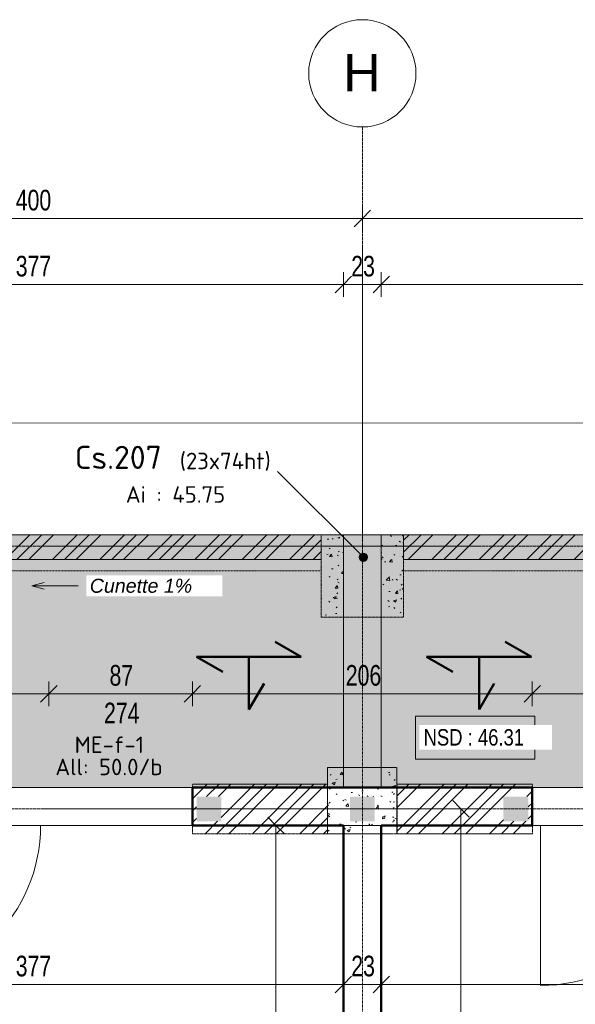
# Model space of a CAD drawing. Header units: millimetres. Extents: x 8507 to 240958, y -8745 to 78383.
# Tile 36 of 71: x 81097 to 84464, y 60555 to 66521. Entities that reach past the tile are written whole.
import ezdxf

# ---------------------------------------------------------------- set-up
doc = ezdxf.new("R2010")
doc.units = ezdxf.units.MM
for name, pattern in [('Ligne de quadrillage', [22.225, 12.7, -3.175, 3.175, -3.175]), ('Tiret 1_16_', [3.175, 1.5875, -1.5875]), ('tiret perso', [2.6, 1.3, -1.3])]:
    doc.linetypes.add(name, pattern=pattern)
for name, color, linetype, lineweight in [('A-ANNO-DIMS', 211, 'Continuous', 9), ('A-ANNO-DIMS-50', 211, 'Continuous', 9), ('A-DETL', 90, 'Continuous', 5), ('A-DETL-GENF', 92, 'Continuous', 5), ('A-DETL-MBND', 5, 'Continuous', 5), ('A-DETL-WIDE', 214, 'Continuous', 50), ('A-DOOR', 31, 'Continuous', 9), ('A-FLOR-IDEN', 11, 'Continuous', 9), ('A-GLAZ-IDEN', 152, 'Continuous', 9), ('A-WALL', 113, 'Continuous', 9), ('G-ANNO-TEXT', 231, 'Continuous', 9), ('S-BEAM-IDEN', 2, 'Continuous', 9), ('S-GRID', 1, 'Continuous', 9), ('S-GRID-IDEN', 1, 'Continuous', 9)]:
    doc.layers.add(name, color=color, linetype=linetype, lineweight=lineweight)
doc.styles.add('Arial', font='arial.ttf', dxfattribs={"height": 225})
doc.styles.add('Arial Narrow_4', font='ARIALN.TTF', dxfattribs={"width": 0.9, "height": 125})
doc.styles.add('Arial Narrow_I', font='ARIALNI.TTF', dxfattribs={"width": 0.9, "height": 100})
doc.styles.add('Arial_1', font='arial.ttf', dxfattribs={"width": 0.8, "height": 100})
doc.styles.add('Arial_I_1', font='ariali.ttf', dxfattribs={"height": 85})
doc.styles.add('ISOCPEUR', font='isocpeur.ttf', dxfattribs={"height": 100})
doc.styles.add('ISOCPEUR_B', font='txt', dxfattribs={"height": 140})
doc.dimstyles.new('AB6_1_50_-_GB', dxfattribs={"dimscale": 304.8, "dimtxt": 127.928872, "dimasz": 0.328084, "dimexe": 0.246063, "dimexo": 0.0625, "dimgap": 0.04101, "dimtad": 1, "dimdec": 0, "dimlfac": 0.1, "dimdsep": 46, "dimtxsty": 'Arial Narrow_4', "dimblk1": 'OBLIQUE', "dimblk2": 'OBLIQUE', "dimsah": 1, "dimcen": 0.09, "dimazin": 0, "dimtfac": 1, "dimtdec": 4, "dimtix": 1, "dimtmove": 0, "dimatfit": 3, "dimfxl": 0.246063, "dimfxlon": 1, "dimtvp": 1, "dimtolj": 1, "dimtzin": 0, "dimarcsym": 2})
doc.dimstyles.new('AB6_1_50_-_GB_Italique', dxfattribs={"dimscale": 304.8, "dimtxt": 102.343097, "dimasz": 0.328084, "dimexe": 0.246063, "dimexo": 0.0625, "dimgap": 0.057415, "dimtad": 1, "dimdec": 1, "dimlfac": 0.1, "dimrnd": 0.1, "dimdsep": 46, "dimtxsty": 'Arial Narrow_I', "dimblk1": 'OBLIQUE', "dimblk2": 'OBLIQUE', "dimsah": 1, "dimcen": 0.09, "dimazin": 0, "dimtfac": 1, "dimtdec": 4, "dimtix": 1, "dimtmove": 0, "dimatfit": 3, "dimfxl": 0.246063, "dimfxlon": 1, "dimtvp": 1, "dimtfill": 1, "dimtolj": 1, "dimtzin": 0, "dimarcsym": 2})
pattern_1 = [(45, (64631.8, -542.27), (-143.6841, 143.6841), []), (45, (64703.64, -542.27), (-143.6841, 143.6841), []), (45, (64775.48, -542.27), (-143.6841, 143.6841), [])]
pattern_2 = [(50, (64631.8, -542.27), (182.18467, -15.9391), [19.05, -209.55]), (355, (64631.8, -542.27), (-35.24243, 191.0566), [15.24, -167.64]), (100.451, (64646.98, -543.6), (146.9425, 175.1167), [16.19, -178.09]), (46.184, (64631.8, -491.47), (271.0789, -42.0433), [28.575, -314.325]), (96.636, (64654.4, -494.97), (237.4025, 247.4272), [24.285, -267.135]), (351.184, (64631.8, -491.47), (237.4046, 247.4251), [22.86, -251.46]), (21, (64657.2, -504.17), (151.61488, -102.26552), [19.05, -209.55]), (326, (64657.2, -504.17), (61.80236, 184.18774), [15.24, -167.64]), (71.451, (64669.83, -512.7), (213.41706, 81.92137), [16.19, -178.09]), (37.5, (64631.8, -542.27), (3.08832, 84.555076), [8.382, -157.226, 8.382, -161.798, -168.275]), (37.5, (64631.8, -542.27), (3.08832, 84.555076), [-335.788, 8.382, -159.893]), (7.5, (64631.8, -542.27), (66.81944, 100.18075), [8.382, -88.646, 8.382, -153.416, -64.135]), (7.5, (64631.8, -542.27), (66.81944, 100.18075), [-258.826, 8.382, -55.753]), (327.5, (64575.156, -542.27), (135.59049, -5.72891), [8.382, -55.118, 8.382, -189.738, -262.89]), (327.5, (64575.156, -542.27), (135.59049, -5.72891), [-261.62, 8.382, -254.508]), (317.5, (64549.76, -542.27), (148.12889, 25.42676), [8.382, -74.168, 8.382, -123.19, -186.69]), (317.5, (64549.76, -542.27), (148.12889, 25.42676), [-214.122, 8.382, -178.308])]

# ---------------------------------------------------------------- blocks, each defined once
blk = doc.blocks.new('Porte 1Vtl - ME-p-1-3010145-R-1 variante')
at = {"layer": 'A-DOOR'}
blk.add_line((485, 115), (485, 1085), dxfattribs=at)
blk.add_arc((485, 115), 970, 90, 180, dxfattribs=at)
blk = doc.blocks.new('Quadrillage - M_Extrémité de la ligne de quadrillage - Cercle-11575-R-1 variante')
at = {"layer": 'S-GRID-IDEN'}
blk.add_circle((0, 0), 6.5, dxfattribs=at)
blk = doc.blocks.new('DIMBLOCK9-R-1 variante')
at = {"layer": 'A-ANNO-DIMS-50'}
for p, q in [((80203.7, 62436.3), (80203.7, 62511.3)), ((81273.7, 62436.3), (81273.7, 62511.3)), ((81273.7, 62436.3), (80203.7, 62436.3)), ((80203.7, 62436.3), (80203.7, 62361.3)), ((81273.7, 62436.3), (81273.7, 62361.3))]:
    blk.add_line(p, q, dxfattribs=at)
at = {"layer": 'A-ANNO-DIMS-50', "lineweight": 18}
for p, q in [((80203.7, 62436.3), (80253.7, 62486.3)), ((81273.7, 62436.3), (81323.7, 62486.3)), ((80203.7, 62436.3), (80153.7, 62386.3)), ((81273.7, 62436.3), (81223.7, 62386.3))]:
    blk.add_line(p, q, dxfattribs=at)
at = {"layer": 'A-ANNO-DIMS-50', "color": 0, "char_height": 125, "width": 241.237, "attachment_point": 1, "line_spacing_factor": 0.974696, "style": 'Arial Narrow_4'}
for s, insert in [('107', (80638.1, 62610.4)), ('324', (80638.1, 62382.3))]:
    blk.add_mtext(s, dxfattribs=dict(at, insert=insert))
blk = doc.blocks.new('_Oblique')
at = {"color": 0, "linetype": 'ByBlock', "lineweight": -2}
blk.add_line((-0.5, -0.5), (0.5, 0.5), dxfattribs=at)
blk = doc.blocks.new('DIMBLOCK27-R-1 variante')
at = {"layer": 'A-ANNO-DIMS-50'}
for p, q in [((81273.7, 62436.3), (81273.7, 62511.3)), ((82143.7, 62436.3), (82143.7, 62511.3)), ((81273.7, 62436.3), (82143.7, 62436.3)), ((81273.7, 62436.3), (81273.7, 62361.3)), ((82143.7, 62436.3), (82143.7, 62361.3))]:
    blk.add_line(p, q, dxfattribs=at)
at = {"layer": 'A-ANNO-DIMS-50', "lineweight": 18}
for p, q in [((81273.7, 62436.3), (81323.7, 62486.3)), ((82143.7, 62436.3), (82193.7, 62486.3)), ((81273.7, 62436.3), (81223.7, 62386.3)), ((82143.7, 62436.3), (82093.7, 62386.3))]:
    blk.add_line(p, q, dxfattribs=at)
at = {"layer": 'A-ANNO-DIMS-50', "color": 0, "char_height": 125, "attachment_point": 1, "line_spacing_factor": 0.974696, "style": 'Arial Narrow_4'}
for s, insert, width in [('87', (81641.6, 62610.4), 160.825), ('274', (81608.1, 62382.3), 241.237)]:
    blk.add_mtext(s, dxfattribs=dict(at, insert=insert, width=width))
blk = doc.blocks.new('DIMBLOCK28-R-1 variante')
at = {"layer": 'A-ANNO-DIMS-50'}
for p, q in [((82143.7, 62436.3), (82143.7, 62511.3)), ((84203.7, 62436.3), (84203.7, 62511.3)), ((82143.7, 62436.3), (84203.7, 62436.3)), ((82143.7, 62436.3), (82143.7, 62361.3)), ((84203.7, 62436.3), (84203.7, 62361.3))]:
    blk.add_line(p, q, dxfattribs=at)
at = {"layer": 'A-ANNO-DIMS-50', "lineweight": 18}
for p, q in [((82143.7, 62436.3), (82193.7, 62486.3)), ((84203.7, 62436.3), (84253.7, 62486.3)), ((82143.7, 62436.3), (82093.7, 62386.3)), ((84203.7, 62436.3), (84153.7, 62386.3))]:
    blk.add_line(p, q, dxfattribs=at)
at = {"layer": 'A-ANNO-DIMS-50', "color": 0, "insert": (83073.1, 62610.4), "char_height": 125, "width": 241.237, "attachment_point": 1, "line_spacing_factor": 0.974696, "style": 'Arial Narrow_4'}
blk.add_mtext('206', dxfattribs=at)
blk = doc.blocks.new('DIMBLOCK29-R-1 variante')
at = {"layer": 'A-ANNO-DIMS-50'}
for p, q in [((84203.7, 62436.3), (84203.7, 62511.3)), ((85273.7, 62436.3), (85273.7, 62511.3)), ((84203.7, 62436.3), (85273.7, 62436.3)), ((84203.7, 62436.3), (84203.7, 62361.3)), ((85273.7, 62436.3), (85273.7, 62361.3))]:
    blk.add_line(p, q, dxfattribs=at)
at = {"layer": 'A-ANNO-DIMS-50', "lineweight": 18}
for p, q in [((84203.7, 62436.3), (84253.7, 62486.3)), ((85273.7, 62436.3), (85323.7, 62486.3)), ((84203.7, 62436.3), (84153.7, 62386.3)), ((85273.7, 62436.3), (85223.7, 62386.3))]:
    blk.add_line(p, q, dxfattribs=at)
at = {"layer": 'A-ANNO-DIMS-50', "color": 0, "char_height": 125, "width": 241.237, "attachment_point": 1, "line_spacing_factor": 0.974696, "style": 'Arial Narrow_4'}
for s, insert in [('107', (84638.1, 62610.4)), ('324', (84638.1, 62382.3))]:
    blk.add_mtext(s, dxfattribs=dict(at, insert=insert))
blk = doc.blocks.new('DIMBLOCK80-R-1 variante')
at = {"layer": 'A-ANNO-DIMS-50'}
for p, q in [((83288.7, 60675.1), (83288.7, 60750.1)), ((87058.7, 60675.1), (87058.7, 60750.1)), ((87058.7, 60675.1), (83288.7, 60675.1)), ((83288.7, 60675.1), (83288.7, 60600.1)), ((87058.7, 60675.1), (87058.7, 60600.1))]:
    blk.add_line(p, q, dxfattribs=at)
at = {"layer": 'A-ANNO-DIMS-50', "lineweight": 18}
for p, q in [((83288.7, 60675.1), (83338.7, 60725.1)), ((87058.7, 60675.1), (87108.7, 60725.1)), ((83288.7, 60675.1), (83238.7, 60625.1)), ((87058.7, 60675.1), (87008.7, 60625.1))]:
    blk.add_line(p, q, dxfattribs=at)
at = {"layer": 'A-ANNO-DIMS-50', "color": 0, "insert": (85073.1, 60849.1), "char_height": 125, "width": 241.237, "attachment_point": 1, "line_spacing_factor": 0.974696, "style": 'Arial Narrow_4'}
blk.add_mtext('377', dxfattribs=at)
blk = doc.blocks.new('DIMBLOCK81-R-1 variante')
at = {"layer": 'A-ANNO-DIMS-50'}
for p, q in [((83058.7, 60675.1), (83058.7, 60750.1)), ((83288.7, 60675.1), (83288.7, 60750.1)), ((83288.7, 60675.1), (83058.7, 60675.1)), ((83058.7, 60675.1), (83058.7, 60600.1)), ((83288.7, 60675.1), (83288.7, 60600.1))]:
    blk.add_line(p, q, dxfattribs=at)
at = {"layer": 'A-ANNO-DIMS-50', "lineweight": 18}
for p, q in [((83058.7, 60675.1), (83108.7, 60725.1)), ((83288.7, 60675.1), (83338.7, 60725.1)), ((83058.7, 60675.1), (83008.7, 60625.1)), ((83288.7, 60675.1), (83238.7, 60625.1))]:
    blk.add_line(p, q, dxfattribs=at)
at = {"layer": 'A-ANNO-DIMS-50', "color": 0, "insert": (83106.6, 60849.1), "char_height": 125, "width": 160.825, "attachment_point": 1, "line_spacing_factor": 0.974696, "style": 'Arial Narrow_4'}
blk.add_mtext('23', dxfattribs=at)
blk = doc.blocks.new('DIMBLOCK82-R-1 variante')
at = {"layer": 'A-ANNO-DIMS-50'}
for p, q in [((79288.7, 60675.1), (79288.7, 60750.1)), ((83058.7, 60675.1), (83058.7, 60750.1)), ((83058.7, 60675.1), (79288.7, 60675.1)), ((79288.7, 60675.1), (79288.7, 60600.1)), ((83058.7, 60675.1), (83058.7, 60600.1))]:
    blk.add_line(p, q, dxfattribs=at)
at = {"layer": 'A-ANNO-DIMS-50', "lineweight": 18}
for p, q in [((79288.7, 60675.1), (79338.7, 60725.1)), ((83058.7, 60675.1), (83108.7, 60725.1)), ((79288.7, 60675.1), (79238.7, 60625.1)), ((83058.7, 60675.1), (83008.7, 60625.1))]:
    blk.add_line(p, q, dxfattribs=at)
at = {"layer": 'A-ANNO-DIMS-50', "color": 0, "insert": (81073.1, 60849.1), "char_height": 125, "width": 241.237, "attachment_point": 1, "line_spacing_factor": 0.974696, "style": 'Arial Narrow_4'}
blk.add_mtext('377', dxfattribs=at)
blk = doc.blocks.new('DIMBLOCK128-R-1 variante')
at = {"layer": 'A-ANNO-DIMS-50'}
for p, q in [((82649.9, 61638.6), (82574.9, 61638.6)), ((82649.9, 61638.6), (82649.9, 58747)), ((82649.9, 61638.6), (82724.9, 61638.6)), ((82649.9, 58747), (82574.9, 58747)), ((82649.9, 58747), (82724.9, 58747))]:
    blk.add_line(p, q, dxfattribs=at)
at = {"layer": 'A-ANNO-DIMS-50', "lineweight": 18}
for p, q in [((82649.9, 61638.6), (82599.9, 61688.6)), ((82649.9, 61638.6), (82699.9, 61588.6)), ((82649.9, 58747), (82599.9, 58797)), ((82649.9, 58747), (82699.9, 58697))]:
    blk.add_line(p, q, dxfattribs=at)
at = {"layer": 'A-ANNO-DIMS-50', "color": 0, "insert": (82475.9, 60092.3), "char_height": 125, "width": 241.237, "attachment_point": 1, "rotation": 90, "line_spacing_factor": 0.974696, "style": 'Arial Narrow_4'}
blk.add_mtext('289', dxfattribs=at)
blk = doc.blocks.new('DIMBLOCK182-R-1 variante')
at = {"layer": 'A-ANNO-DIMS-50'}
for p, q in [((79173.7, 65315.9), (79173.7, 65390.9)), ((83173.7, 65315.9), (83173.7, 65390.9)), ((79173.7, 65315.9), (83173.7, 65315.9)), ((79173.7, 65315.9), (79173.7, 65240.9)), ((83173.7, 65315.9), (83173.7, 65240.9))]:
    blk.add_line(p, q, dxfattribs=at)
at = {"layer": 'A-ANNO-DIMS-50', "lineweight": 18}
for p, q in [((79173.7, 65315.9), (79223.7, 65365.9)), ((83173.7, 65315.9), (83223.7, 65365.9)), ((79173.7, 65315.9), (79123.7, 65265.9)), ((83173.7, 65315.9), (83123.7, 65265.9))]:
    blk.add_line(p, q, dxfattribs=at)
at = {"layer": 'A-ANNO-DIMS-50', "color": 0, "insert": (81073.1, 65490), "char_height": 125, "width": 241.237, "attachment_point": 1, "line_spacing_factor": 0.974696, "style": 'Arial Narrow_4'}
blk.add_mtext('400', dxfattribs=at)
blk = doc.blocks.new('DIMBLOCK183-R-1 variante')
at = {"layer": 'A-ANNO-DIMS-50'}
for p, q in [((83173.7, 65315.9), (83173.7, 65390.9)), ((87173.7, 65315.9), (87173.7, 65390.9)), ((83173.7, 65315.9), (87173.7, 65315.9)), ((83173.7, 65315.9), (83173.7, 65240.9)), ((87173.7, 65315.9), (87173.7, 65240.9))]:
    blk.add_line(p, q, dxfattribs=at)
at = {"layer": 'A-ANNO-DIMS-50', "lineweight": 18}
for p, q in [((83173.7, 65315.9), (83223.7, 65365.9)), ((87173.7, 65315.9), (87223.7, 65365.9)), ((83173.7, 65315.9), (83123.7, 65265.9)), ((87173.7, 65315.9), (87123.7, 65265.9))]:
    blk.add_line(p, q, dxfattribs=at)
at = {"layer": 'A-ANNO-DIMS-50', "color": 0, "insert": (85073.1, 65490), "char_height": 125, "width": 241.237, "attachment_point": 1, "line_spacing_factor": 0.974696, "style": 'Arial Narrow_4'}
blk.add_mtext('400', dxfattribs=at)
blk = doc.blocks.new('DIMBLOCK202-R-1 variante')
at = {"layer": 'A-ANNO-DIMS-50'}
for p, q in [((79288.7, 64915.9), (79288.7, 64990.9)), ((83058.7, 64915.9), (83058.7, 64990.9)), ((79288.7, 64915.9), (83058.7, 64915.9)), ((79288.7, 64915.9), (79288.7, 64840.9)), ((83058.7, 64915.9), (83058.7, 64840.9))]:
    blk.add_line(p, q, dxfattribs=at)
at = {"layer": 'A-ANNO-DIMS-50', "lineweight": 18}
for p, q in [((79288.7, 64915.9), (79238.7, 64865.9)), ((79288.7, 64915.9), (79338.7, 64965.9)), ((83058.7, 64915.9), (83008.7, 64865.9)), ((83058.7, 64915.9), (83108.7, 64965.9))]:
    blk.add_line(p, q, dxfattribs=at)
at = {"layer": 'A-ANNO-DIMS-50', "color": 0, "insert": (81073.1, 65090), "char_height": 125, "width": 241.237, "attachment_point": 1, "line_spacing_factor": 0.974696, "style": 'Arial Narrow_4'}
blk.add_mtext('377', dxfattribs=at)
blk = doc.blocks.new('DIMBLOCK203-R-1 variante')
at = {"layer": 'A-ANNO-DIMS-50'}
for p, q in [((83058.7, 64915.9), (83058.7, 64990.9)), ((83288.7, 64915.9), (83288.7, 64990.9)), ((83058.7, 64915.9), (83288.7, 64915.9)), ((83058.7, 64915.9), (83058.7, 64840.9)), ((83288.7, 64915.9), (83288.7, 64840.9))]:
    blk.add_line(p, q, dxfattribs=at)
at = {"layer": 'A-ANNO-DIMS-50', "lineweight": 18}
for p, q in [((83058.7, 64915.9), (83008.7, 64865.9)), ((83058.7, 64915.9), (83108.7, 64965.9)), ((83288.7, 64915.9), (83238.7, 64865.9)), ((83288.7, 64915.9), (83338.7, 64965.9))]:
    blk.add_line(p, q, dxfattribs=at)
at = {"layer": 'A-ANNO-DIMS-50', "color": 0, "insert": (83106.6, 65090), "char_height": 125, "width": 160.825, "attachment_point": 1, "line_spacing_factor": 0.974696, "style": 'Arial Narrow_4'}
blk.add_mtext('23', dxfattribs=at)
blk = doc.blocks.new('DIMBLOCK204-R-1 variante')
at = {"layer": 'A-ANNO-DIMS-50'}
for p, q in [((83288.7, 64915.9), (83288.7, 64990.9)), ((87058.7, 64915.9), (87058.7, 64990.9)), ((83288.7, 64915.9), (87058.7, 64915.9)), ((83288.7, 64915.9), (83288.7, 64840.9)), ((87058.7, 64915.9), (87058.7, 64840.9))]:
    blk.add_line(p, q, dxfattribs=at)
at = {"layer": 'A-ANNO-DIMS-50', "lineweight": 18}
for p, q in [((83288.7, 64915.9), (83238.7, 64865.9)), ((83288.7, 64915.9), (83338.7, 64965.9)), ((87058.7, 64915.9), (87008.7, 64865.9)), ((87058.7, 64915.9), (87108.7, 64965.9))]:
    blk.add_line(p, q, dxfattribs=at)
at = {"layer": 'A-ANNO-DIMS-50', "color": 0, "insert": (85073.1, 65090), "char_height": 125, "width": 241.237, "attachment_point": 1, "line_spacing_factor": 0.974696, "style": 'Arial Narrow_4'}
blk.add_mtext('377', dxfattribs=at)
blk = doc.blocks.new('DIMBLOCK296-R-1 variante')
at = {"layer": 'A-ANNO-DIMS-50', "lineweight": 18}
for p, q in [((83771.3, 61738.6), (83721.3, 61788.6)), ((83771.3, 61738.6), (83821.3, 61688.6)), ((83771.3, 58698.6), (83721.3, 58748.6)), ((83771.3, 58698.6), (83821.3, 58648.6))]:
    blk.add_line(p, q, dxfattribs=at)
at = {"layer": 'A-ANNO-DIMS-50'}
for p, q in [((83771.3, 61738.6), (83696.3, 61738.6)), ((83771.3, 58698.6), (83771.3, 61738.6)), ((83771.3, 61738.6), (83846.3, 61738.6)), ((83771.3, 58698.6), (83696.3, 58698.6)), ((83771.3, 58698.6), (83846.3, 58698.6))]:
    blk.add_line(p, q, dxfattribs=at)
at = {"layer": 'A-ANNO-DIMS-50', "color": 0, "insert": (83624.5, 60138.1), "char_height": 100, "width": 192.99, "attachment_point": 1, "rotation": 90, "line_spacing_factor": 0.974696, "style": 'Arial Narrow_I', "bg_fill": 3, "box_fill_scale": 1.25, "bg_fill_color": 256, "bg_fill_true_color": 13158600, "bg_fill_transparency": 0}
blk.add_mtext('304', dxfattribs=at)

msp = doc.modelspace()

# ---------------------------------------------------------------- hatches: boundary and pattern name
at = {"layer": 'A-DETL-GENF'}
for points in [[(82168.65, 61663.56), (82318.65, 61663.56), (82318.65, 61813.56), (82168.65, 61813.56)], [(83098.65, 61663.56), (83248.65, 61663.56), (83248.65, 61813.56), (83098.65, 61813.56)], [(84028.65, 61663.56), (84178.65, 61663.56), (84178.65, 61813.56), (84028.65, 61813.56)]]:
    msp.add_hatch(color=8, dxfattribs=at).paths.add_polyline_path(points)
at = {"layer": 'A-DETL-MBND'}
h = msp.add_hatch(dxfattribs=at)
h.set_pattern_fill('FP_17', color=8, style=0, pattern_type=2)
h.set_pattern_definition([(0, (64631.8, -542.27), (0, 101.6), [3.353, -98.247]), (0, (64682.6, -491.47), (0, 101.6), [3.353, -98.247])])
h.paths.add_polyline_path([(95303.65, 61838.56), (99048.65, 61838.56), (99048.65, 63400.23), (95303.65, 63400.23), (95303.65, 61868.56)])
h.paths.add_polyline_path([(99298.65, 61838.56), (99843.65, 61838.56), (99843.65, 63400.23), (99298.65, 63400.23), (99298.65, 61889.41)])
h.paths.add_polyline_path([(95073.65, 61868.56), (95073.65, 63400.23), (91288.65, 63400.23), (91288.65, 61868.56), (93383.99, 61868.56)])
h.paths.add_polyline_path([(91058.65, 61868.56), (91058.65, 63400.23), (87288.65, 63400.23), (87288.65, 61868.56), (89812.49, 61868.56)])
h.paths.add_polyline_path([(87058.65, 61868.56), (87058.65, 63400.23), (83288.65, 63400.23), (83288.65, 61868.56), (86241, 61868.56)])
h.paths.add_polyline_path([(83058.65, 61868.56), (83058.65, 63400.23), (79288.65, 63400.23), (79288.65, 61868.56), (82669.5, 61868.56)])
h.paths.add_polyline_path([(79058.65, 61868.56), (79058.65, 63400.23), (75283.65, 63400.23), (75283.65, 61868.56), (78523.65, 61868.56)])
h.paths.add_polyline_path([(75053.65, 61868.56), (75053.65, 63400.23), (71288.65, 63400.23), (71288.65, 61868.56), (74790.95, 61868.56)])
h.paths.add_polyline_path([(71058.65, 61868.56), (71058.65, 63400.23), (67288.65, 63400.23), (67288.65, 61868.56), (70169.25, 61868.56)])
h.paths.add_polyline_path([(67058.65, 61868.56), (67058.65, 63400.23), (63273.65, 63400.23), (63273.65, 61868.56), (64812, 61868.56)])
at = {"layer": 'A-DETL-MBND', "linetype": 'Tiret 1_16_'}
h = msp.add_hatch(dxfattribs=at)
h.set_pattern_fill('FP_13', style=0, pattern_type=2)
h.set_pattern_definition(pattern_1)
h.paths.add_polyline_path([(82923.65, 63250.23), (82923.65, 63400.23), (79423.65, 63400.23), (79423.65, 63250.23), (82669.5, 63250.23)])
h = msp.add_hatch(dxfattribs=at)
h.set_pattern_fill('FP_14', style=0, pattern_type=2)
h.set_pattern_definition(pattern_2)
h.paths.add_polyline_path([(82923.65, 62900.23), (83058.65, 62900.23), (83058.65, 63400.23), (82923.65, 63400.23)])
h.paths.add_polyline_path([(83288.65, 62900.23), (83423.65, 62900.23), (83423.65, 63400.23), (83288.65, 63400.23)])
at = {"layer": 'A-DETL-MBND'}
msp.add_hatch(color=254, dxfattribs=at).paths.add_polyline_path([(83288.65, 61868.56), (83288.65, 63400.23), (83058.65, 63400.23), (83058.65, 61868.56)])
at = {"layer": 'A-DETL-MBND', "linetype": 'Tiret 1_16_'}
h = msp.add_hatch(dxfattribs=at)
h.set_pattern_fill('FP_13', style=0, pattern_type=2)
h.set_pattern_definition(pattern_1)
h.paths.add_polyline_path([(86923.65, 63250.23), (86923.65, 63400.23), (83423.65, 63400.23), (83423.65, 63250.23), (86241, 63250.23)])
h = msp.add_hatch(dxfattribs=at)
h.set_pattern_fill('FP_14', style=0, pattern_type=2)
h.set_pattern_definition(pattern_2)
h.paths.add_polyline_path([(83383.23, 61588.56), (83383.23, 61988.56), (83288.65, 61988.56), (83288.65, 61868.56), (83058.65, 61868.56), (83058.65, 61988.56), (82963.23, 61988.56), (82963.23, 61588.56), (83288.65, 61588.56)])
h.paths.add_polyline_path([(83248.65, 61663.56), (83098.65, 61663.56), (83098.65, 61813.56), (83248.65, 61813.56)])
h = msp.add_hatch(dxfattribs=at)
h.set_pattern_fill('FP_13', style=0, pattern_type=2)
h.set_pattern_definition(pattern_1)
h.paths.add_polyline_path([(82168.65, 61588.56), (82963.23, 61588.56), (82963.23, 61888.56), (82143.65, 61888.56), (82143.65, 61588.56)])
h.paths.add_polyline_path([(82168.65, 61663.56), (82168.65, 61813.56), (82318.65, 61813.56), (82318.65, 61663.56)])
h = msp.add_hatch(dxfattribs=at)
h.set_pattern_fill('FP_13', style=0, pattern_type=2)
h.set_pattern_definition(pattern_1)
h.paths.add_polyline_path([(83384.69, 61588.56), (84204.26, 61588.56), (84204.26, 61888.56), (83384.69, 61888.56)])
h.paths.add_polyline_path([(84178.65, 61663.56), (84028.65, 61663.56), (84028.65, 61813.56), (84178.65, 61813.56)])
at = {"layer": 'S-BEAM-IDEN'}
h = msp.add_hatch(color=256, dxfattribs=at)
edge = h.paths.add_edge_path()
edge.add_arc((83179.75, 63263.55), 25, 0, 360)

# ---------------------------------------------------------------- linework, layer by layer
at = {"layer": 'A-DETL', "linetype": 'tiret perso'}
for p, q in [((82923.65, 63180.23), (79423.65, 63180.23)), ((86923.65, 63180.23), (83423.65, 63180.23))]:
    msp.add_line(p, q, dxfattribs=at)
at = {"layer": 'A-DETL-MBND'}
for p, q in [((63273.65, 63400.23), (99843.65, 63400.23)), ((75406.42, 61869.73), (91060.38, 61866.61)), ((83058.65, 61868.56), (67288.65, 61868.56)), ((95303.65, 61868.56), (71543.65, 61868.56))]:
    msp.add_line(p, q, dxfattribs=at)
at = {"layer": 'A-DETL-MBND', "color": 7, "linetype": 'Tiret 1_16_'}
for p, q in [((79423.65, 63400.23), (82923.65, 63400.23)), ((82923.65, 63400.23), (79423.65, 63400.23)), ((82923.65, 63400.23), (82923.65, 63250.23)), ((82923.65, 63400.23), (82923.65, 63250.23)), ((82923.65, 62900.23), (82923.65, 63400.23)), ((82923.65, 63400.23), (83423.65, 63400.23)), ((83423.65, 63400.23), (82923.65, 63400.23)), ((82923.65, 63400.23), (82923.65, 62900.23)), ((83423.65, 63400.23), (86923.65, 63400.23)), ((86923.65, 63400.23), (83423.65, 63400.23)), ((83423.65, 63250.23), (83423.65, 63400.23)), ((83423.65, 63400.23), (83423.65, 63250.23)), ((83423.65, 63400.23), (83423.65, 62900.23)), ((83423.65, 62900.23), (83423.65, 63400.23)), ((79423.65, 63250.23), (82923.65, 63250.23)), ((82923.65, 63250.23), (79423.65, 63250.23)), ((83423.65, 63250.23), (86923.65, 63250.23)), ((86923.65, 63250.23), (83423.65, 63250.23)), ((83423.65, 62900.23), (82923.65, 62900.23)), ((82923.65, 62900.23), (83423.65, 62900.23)), ((82963.23, 61588.56), (82963.23, 61988.56)), ((82963.23, 61988.56), (83383.23, 61988.56)), ((83383.23, 61988.56), (82963.23, 61988.56)), ((82963.23, 61988.56), (82963.23, 61588.56)), ((83383.23, 61988.56), (83383.23, 61588.56)), ((83383.23, 61588.56), (83383.23, 61988.56)), ((82143.65, 61888.56), (82963.23, 61888.56)), ((82963.23, 61888.56), (82143.65, 61888.56)), ((82143.65, 61588.56), (82143.65, 61888.56)), ((82143.65, 61888.56), (82143.65, 61588.56)), ((82963.23, 61888.56), (82963.23, 61588.56)), ((82963.23, 61888.56), (82963.23, 61588.56)), ((83384.69, 61888.56), (84204.26, 61888.56)), ((84204.26, 61888.56), (83384.69, 61888.56)), ((83384.69, 61588.56), (83384.69, 61888.56)), ((83384.69, 61888.56), (83384.69, 61588.56)), ((84204.26, 61888.56), (84204.26, 61588.56)), ((84204.26, 61888.56), (84204.26, 61588.56)), ((82143.65, 61588.56), (83383.23, 61588.56)), ((83383.23, 61588.56), (82143.65, 61588.56)), ((83384.69, 61588.56), (84204.26, 61588.56)), ((84204.26, 61588.56), (83384.69, 61588.56))]:
    msp.add_line(p, q, dxfattribs=at)
at = {"layer": 'A-DETL-MBND', "color": 7}
for p, q in [((83288.65, 63400.23), (83058.65, 63400.23)), ((83058.65, 61868.56), (83058.65, 63400.23)), ((83058.65, 61868.56), (83058.65, 63400.23)), ((83288.65, 63400.23), (83288.65, 61868.56)), ((83288.65, 61868.56), (83288.65, 63400.23)), ((83288.65, 61868.56), (83058.65, 61868.56))]:
    msp.add_line(p, q, dxfattribs=at)
at = {"layer": 'A-DETL-WIDE'}
for p, q in [((82803.77, 62660.23), (82645.72, 62751.48)), ((84197.94, 62660.23), (84039.89, 62751.48)), ((82169.17, 62660.23), (82803.77, 62660.23)), ((82327.22, 62568.98), (82169.17, 62660.23)), ((82486.47, 62340.23), (82486.47, 62660.23)), ((83563.34, 62660.23), (84197.94, 62660.23)), ((83721.39, 62568.98), (83563.34, 62660.23)), ((83880.64, 62340.23), (83880.64, 62660.23)), ((82577.72, 62498.28), (82486.47, 62340.23)), ((83971.89, 62498.28), (83880.64, 62340.23))]:
    msp.add_line(p, q, dxfattribs=at)
at = {"layer": 'A-FLOR-IDEN', "flags": 128}
msp.add_lwpolyline([(83494.91, 62301.27), (84219.31, 62301.27), (84219.31, 62039.27), (83494.91, 62039.27)], close=True, dxfattribs=at)
at = {"layer": 'A-WALL'}
for p, q in [((90143.65, 61868.56), (77663.65, 61868.56)), ((82143.65, 61868.56), (82143.65, 61638.56)), ((90143.65, 61638.56), (79248.65, 61638.56))]:
    msp.add_line(p, q, dxfattribs=at)
at = {"layer": 'A-WALL', "lineweight": 50}
for p, q in [((82143.65, 61868.56), (84203.65, 61868.56)), ((82143.65, 61638.56), (82143.65, 61868.56)), ((84203.65, 61868.56), (84203.65, 61638.56)), ((83058.65, 61638.56), (82143.65, 61638.56)), ((83058.65, 58746.98), (83058.65, 61638.56)), ((84203.65, 61638.56), (83288.65, 61638.56)), ((83288.65, 61638.56), (83288.65, 58746.98))]:
    msp.add_line(p, q, dxfattribs=at)
at = {"layer": 'G-ANNO-TEXT', "color": 170}
for p, q in [((99850.09, 64070.16), (77081.94, 64079.2)), ((81170.8, 63090.81), (81245.8, 63110.91)), ((81170.8, 63090.81), (81245.8, 63070.71)), ((81170.8, 63090.81), (81452.11, 63090.81))]:
    msp.add_line(p, q, dxfattribs=at)
at = {"layer": 'S-BEAM-IDEN'}
msp.add_line((83179.75, 63263.55), (82659.36, 63782.29), dxfattribs=at)
msp.add_circle((83179.75, 63263.55), 25, dxfattribs=at)
at = {"layer": 'S-GRID', "linetype": 'Ligne de quadrillage'}
for p, q in [((83173.65, 47292.72), (83173.65, 65870.79)), ((48070.04, 63330.23), (102467.67, 63330.23)), ((48070.04, 61738.56), (102467.67, 61738.56))]:
    msp.add_line(p, q, dxfattribs=at)

# ---------------------------------------------------------------- block references
at = {"layer": 'A-DOOR', "rotation": 180}
for p in [(80738.65, 61753.56), (84738.65, 61753.56)]:
    msp.add_blockref('Porte 1Vtl - ME-p-1-3010145-R-1 variante', p, dxfattribs=at)
at = {"layer": 'S-GRID-IDEN', "xscale": 49.99999999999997, "yscale": 49.99999999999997, "zscale": 49.99999999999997}
msp.add_blockref('Quadrillage - M_Extrémité de la ligne de quadrillage - Cercle-11575-R-1 variante', (83173.65, 66195.79), dxfattribs=at)

# ---------------------------------------------------------------- texts
at = {"layer": 'A-GLAZ-IDEN', "char_height": 100, "attachment_point": 1, "style": 'ISOCPEUR'}
for s, insert, width in [('ME-f-1', (81430.44, 62177.18), 513.08), ('All: 50.0/b', (81313.19, 62042.79), 797.6791)]:
    msp.add_mtext(s, dxfattribs=dict(at, insert=insert, width=width))
at = {"layer": 'S-BEAM-IDEN', "attachment_point": 1}
for s, insert, char_height, width, style in [('Cs.207', (81431.34, 63938.77), 140, 677.4259, 'ISOCPEUR_B'), ('(23x74ht)', (82067.36, 63896.9), 100, 713.5019, 'ISOCPEUR'), ('Ai : 45.75', (81740.23, 63693.89), 100, 737.5525, 'ISOCPEUR')]:
    msp.add_mtext(s, dxfattribs=dict(at, insert=insert, char_height=char_height, width=width, style=style))

# ---------------------------------------------------------------- dimensions: what is measured, and where the dimension line sits
at = {"layer": 'A-ANNO-DIMS'}
for base, p1, p2, override, picture, middle in [((83173.65, 65315.9), (79173.65, 65390.9), (83173.65, 65390.9), {"dimpost": '<>', "dimfxl": 4000}, 'DIMBLOCK182-R-1 variante', (81173.65, 65392.22)), ((83058.65, 64915.9), (79288.65, 64840.9), (83058.65, 64840.9), {"dimpost": '<>', "dimfxl": 3770}, 'DIMBLOCK202-R-1 variante', (81173.65, 64992.22)), ((87058.65, 64915.9), (83288.65, 64840.9), (87058.65, 64840.9), {"dimpost": '<>', "dimfxl": 3770}, 'DIMBLOCK204-R-1 variante', (85173.65, 64992.22)), ((84203.65, 62436.31), (82143.65, 62361.31), (84203.65, 62361.31), {"dimpost": '<>', "dimfxl": 2060}, 'DIMBLOCK28-R-1 variante', (83173.65, 62512.63)), ((79288.65, 60675.09), (83058.65, 60600.09), (79288.65, 60600.09), {"dimpost": '<>', "dimfxl": 3770}, 'DIMBLOCK82-R-1 variante', (81173.65, 60751.41)), ((83058.65, 60675.09), (83288.65, 60600.09), (83058.65, 60600.09), {"dimpost": '<>', "dimfxl": 230}, 'DIMBLOCK81-R-1 variante', (83173.65, 60751.41)), ((83288.65, 60675.09), (87058.65, 60600.09), (83288.65, 60600.09), {"dimpost": '<>', "dimfxl": 3770}, 'DIMBLOCK80-R-1 variante', (85173.65, 60751.41))]:
    dim = msp.add_linear_dim(base=base, p1=p1, p2=p2, dimstyle='AB6_1_50_-_GB', override=override, dxfattribs=at)
    dim.commit()
    dim.dimension.update_dxf_attribs({"geometry": picture, "text_midpoint": middle})
for base, p1, p2, angle, override, picture, middle in [((87173.65, 65315.9), (83173.65, 65390.9), (87173.65, 65390.9), 0, {"dimpost": '<>', "dimfxl": 4000}, 'DIMBLOCK183-R-1 variante', (85173.65, 65392.22)), ((83288.65, 64915.9), (83058.65, 64840.9), (83288.65, 64840.9), 0, {"dimpost": '<>', "dimfxl": 230}, 'DIMBLOCK203-R-1 variante', (83173.65, 64992.22)), ((82649.94, 58746.98), (82724.94, 61638.56), (82724.94, 58746.98), 90, {"dimpost": '<>', "dimfxl": 2891.581523}, 'DIMBLOCK128-R-1 variante', (82573.61, 60192.77))]:
    dim = msp.add_linear_dim(base=base, p1=p1, p2=p2, angle=angle, dimstyle='AB6_1_50_-_GB', override=override, dxfattribs=at)
    dim.commit()
    dim.dimension.update_dxf_attribs({"geometry": picture, "text_midpoint": middle})
dim = msp.add_linear_dim(base=(80203.65, 62436.31), p1=(81273.65, 62361.31), p2=(80203.65, 62361.31), text='<>\\X324', dimstyle='AB6_1_50_-_GB', override={"dimpost": '<>', "dimfxl": 1070}, dxfattribs=at)
dim.commit()
dim.dimension.update_dxf_attribs({"geometry": 'DIMBLOCK9-R-1 variante', "text_midpoint": (80738.65, 62436.31)})
for base, p1, p2, text, override, picture, middle in [((82143.65, 62436.31), (81273.65, 62361.31), (82143.65, 62361.31), '<>\\X274', {"dimpost": '<>', "dimfxl": 870}, 'DIMBLOCK27-R-1 variante', (81708.65, 62436.31)), ((85273.65, 62436.31), (84203.65, 62361.31), (85273.65, 62361.31), '<>\\X324', {"dimpost": '<>', "dimfxl": 1070}, 'DIMBLOCK29-R-1 variante', (84738.65, 62436.31))]:
    dim = msp.add_linear_dim(base=base, p1=p1, p2=p2, angle=0, text=text, dimstyle='AB6_1_50_-_GB', override=override, dxfattribs=at)
    dim.commit()
    dim.dimension.update_dxf_attribs({"geometry": picture, "text_midpoint": middle})

# ---------------------------------------------------------------- next in the draw order: texts
at = {"layer": 'A-FLOR-IDEN', "insert": (83544.91, 62222.29), "char_height": 100, "width": 753.5862, "attachment_point": 1, "style": 'Arial_1', "bg_fill": 3, "box_fill_scale": 1.25, "bg_fill_color": 256, "bg_fill_true_color": 13158600, "bg_fill_transparency": 0}
msp.add_mtext('NSD : 46.31', dxfattribs=at)
at = {"layer": 'G-ANNO-TEXT', "color": 7, "insert": (81521.95, 63133.31), "char_height": 85, "width": 781.6453, "attachment_point": 1, "style": 'Arial_I_1', "bg_fill": 3, "box_fill_scale": 1.25, "bg_fill_color": 256, "bg_fill_true_color": 13158600, "bg_fill_transparency": 0}
msp.add_mtext('Cunette 1%', dxfattribs=at)
at = {"layer": 'S-GRID-IDEN', "insert": (83057.84, 66312.07), "char_height": 225, "width": 276.5822, "attachment_point": 1, "style": 'Arial', "bg_fill": 3, "box_fill_scale": 1.25, "bg_fill_color": 256, "bg_fill_true_color": 13158600, "bg_fill_transparency": 0}
msp.add_mtext('H', dxfattribs=at)

# ---------------------------------------------------------------- next in the draw order: dimensions: what is measured, and where the dimension line sits
at = {"layer": 'A-ANNO-DIMS'}
dim = msp.add_linear_dim(base=(83771.27, 61738.56), p1=(83696.27, 58698.56), p2=(83696.27, 61738.56), angle=90, dimstyle='AB6_1_50_-_GB_Italique', override={"dimpost": '<>', "dimfxl": 3040}, dxfattribs=at)
dim.commit()
dim.dimension.update_dxf_attribs({"geometry": 'DIMBLOCK296-R-1 variante', "text_midpoint": (83702.71, 60218.56)})

doc.saveas('drawing.dxf')
